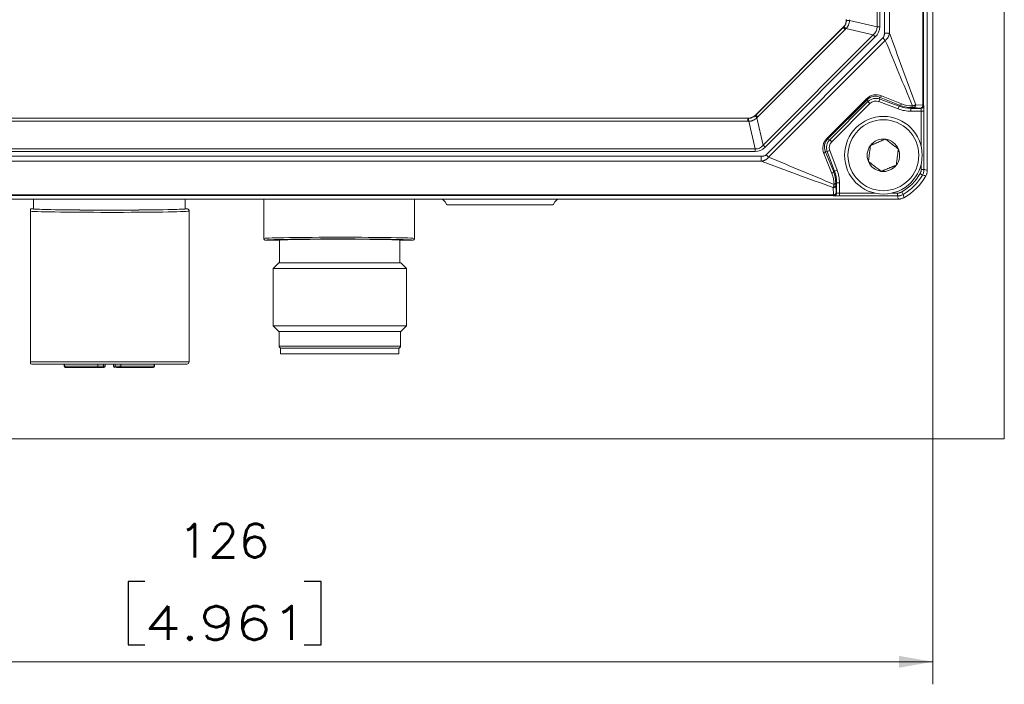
# Model space of a CAD drawing. Header units: millimetres. Extents: x 4 to 836, y 5 to 589.
# Tile 24 of 163: x 206 to 294, y 218 to 277. Entities that reach past the tile are written whole.
import ezdxf

# ---------------------------------------------------------------- set-up
doc = ezdxf.new("R2010")
doc.units = ezdxf.units.MM
doc.layers.add('1', color=7, linetype='Continuous', true_color=0xffffff)
doc.styles.add('ideas_simplex', font='simplex.shx')
doc.dimstyles.get("Standard").update_dxf_attribs({"dimtxt": 0.18, "dimasz": 0.18, "dimexe": 0.18, "dimexo": 0.0625, "dimgap": 0.09, "dimtad": 0, "dimtih": 1, "dimtoh": 1, "dimdec": 4, "dimzin": 0, "dimdsep": 46, "dimtxsty": 'Standard', "dimcen": 0.09, "dimadec": 0, "dimazin": 0, "dimtfac": 1, "dimtdec": 4, "dimtofl": 0, "dimtmove": 0, "dimatfit": 3, "dimfxl": 1, "dimtolj": 1, "dimtzin": 0, "dimarcsym": 0})

# ---------------------------------------------------------------- blocks, each defined once
blk = doc.blocks.new('_U3')
at = {"layer": '1', "color": 152, "lineweight": 13}
for p, q in [((161.276025, 278.966345), (161.276025, 217.739527)), ((287.276025, 278.966345), (287.276025, 217.739527))]:
    blk.add_line(p, q, dxfattribs=at)
at = {"layer": '1', "color": 87, "lineweight": 25}
for p, q in [((217.188525, 226.864527), (215.688525, 226.864527)), ((215.688525, 226.864527), (215.688525, 221.239527)), ((232.863525, 226.864527), (231.363525, 226.864527)), ((232.863525, 221.239527), (232.863525, 226.864527)), ((215.688525, 221.239527), (217.188525, 221.239527)), ((231.363525, 221.239527), (232.863525, 221.239527))]:
    blk.add_line(p, q, dxfattribs=at)
at = {"layer": '1', "color": 27, "lineweight": 13}
blk.add_line((287.276025, 219.739527), (161.276025, 219.739527), dxfattribs=at)
at = {"layer": '1', "color": 27, "lineweight": 18}
for points in [[(161.276025, 219.739527), (164.276023, 220.268508), (164.276027, 219.210546)], [(287.276025, 219.739527), (284.276027, 219.210546), (284.276023, 220.268508)]]:
    blk.add_solid(points, dxfattribs=at)
at = {"layer": '1', "color": 87, "linetype": 'Continuous', "lineweight": 25, "char_height": 3, "attachment_point": 7, "rotation": 0.00000004, "line_spacing_factor": 1.204819, "style": 'ideas_simplex'}
for s, insert in [('\\W1.0535;126', (220.130025, 228.999527)), ('\\W1.2558;4.961', (217.160025, 221.687027))]:
    blk.add_mtext(s, dxfattribs=dict(at, insert=insert))

msp = doc.modelspace()

# ---------------------------------------------------------------- linework, layer by layer
at = {"layer": '1', "color": 251, "linetype": 'Continuous', "lineweight": 18}
for p in [(293.632, 367.712), (154.92, 239.555)]:
    msp.add_line(p, (293.632, 239.555), dxfattribs=at)
at = {"layer": '1', "color": 143, "linetype": 'Continuous', "lineweight": 18}
for p, q in [((286.776, 358.296), (286.776, 263.423)), ((271.529, 268.352), (279.283, 276.107)), ((177.73, 268.059), (270.822, 268.059)), ((286.776, 263.422), (286.776, 263.423)), ((284.213, 260.859), (164.339, 260.859)), ((243.901, 260.611), (244.047, 260.359)), ((244.047, 260.359), (253.505, 260.359)), ((253.651, 260.611), (253.505, 260.359))]:
    msp.add_line(p, q, dxfattribs=at)
at = {"layer": '1', "color": 143, "linetype": 'Continuous', "lineweight": 13}
for p, q in [((286.394, 269.196), (286.394, 352.522)), ((286.448, 352.526), (286.448, 269.193)), ((282.97, 275.617), (282.97, 346.101)), ((283.415, 346.101), (283.415, 275.617)), ((282.316, 276.163), (282.316, 345.556)), ((282.551, 345.556), (282.551, 276.163)), ((271.536, 268.333), (279.302, 276.099)), ((279.471, 275.93), (271.705, 268.164)), ((279.302, 276.099), (279.283, 276.107)), ((279.471, 275.93), (279.302, 276.099)), ((281.975, 275.458), (279.549, 276.015)), ((279.857, 276.728), (282.316, 276.163)), ((282.551, 276.163), (282.316, 276.163)), ((272.178, 265.661), (281.975, 275.458)), ((282.159, 275.273), (272.362, 265.476)), ((272.452, 264.803), (282.832, 275.183)), ((282.159, 275.273), (281.975, 275.458)), ((282.832, 275.183), (283.047, 274.968)), ((283.415, 275.617), (282.97, 275.617)), ((283.047, 274.968), (272.668, 264.588)), ((277.847, 266.249), (281.387, 269.788)), ((281.456, 269.719), (281.387, 269.788)), ((282.555, 269.756), (282.467, 269.522)), ((284.297, 269.209), (282.518, 269.925)), ((282.518, 269.925), (282.555, 269.756)), ((282.555, 269.756), (284.279, 269.11)), ((282.713, 270.052), (284.492, 269.335)), ((281.456, 269.719), (277.916, 266.18)), ((278.109, 266.138), (281.498, 269.526)), ((281.674, 269.35), (278.286, 265.961)), ((281.498, 269.526), (281.456, 269.719)), ((281.498, 269.526), (281.674, 269.35)), ((284.191, 268.876), (282.467, 269.522)), ((284.279, 269.11), (284.191, 268.876)), ((284.279, 269.11), (284.297, 269.209)), ((285.344, 268.997), (285.33, 268.92)), ((285.33, 268.92), (285.33, 268.67)), ((285.33, 268.92), (286.221, 268.92)), ((285.359, 268.997), (285.344, 268.997)), ((285.451, 269.139), (285.467, 269.139)), ((286.171, 268.946), (285.528, 268.99)), ((285.75, 269.24), (286.394, 269.196)), ((286.221, 268.92), (286.198, 268.943)), ((286.448, 269.193), (286.471, 269.17)), ((177.723, 268.041), (270.829, 268.041)), ((270.829, 268.041), (270.822, 268.059)), ((270.829, 268.041), (270.829, 267.776)), ((271.529, 268.352), (271.536, 268.333)), ((271.705, 268.164), (271.536, 268.333)), ((271.62, 268.086), (272.178, 265.661)), ((286.238, 268.67), (285.33, 268.67)), ((286.238, 265.535), (286.238, 268.67)), ((286.488, 268.67), (286.238, 268.67)), ((286.488, 268.67), (286.488, 263.499)), ((270.829, 267.776), (177.723, 267.776)), ((271.472, 265.319), (270.907, 267.778)), ((277.916, 266.18), (277.847, 266.249)), ((272.362, 265.476), (272.178, 265.661)), ((277.916, 266.18), (278.109, 266.138)), ((278.109, 266.138), (278.286, 265.961)), ((176.534, 264.665), (272.018, 264.665)), ((177.08, 265.319), (271.472, 265.319)), ((271.472, 265.085), (177.08, 265.085)), ((271.472, 265.319), (271.472, 265.085)), ((272.018, 264.665), (272.018, 264.22)), ((272.452, 264.803), (272.668, 264.588)), ((278.3, 263.143), (277.584, 264.922)), ((277.71, 265.117), (278.426, 263.339)), ((277.88, 265.081), (277.71, 265.117)), ((277.88, 265.081), (278.114, 265.168)), ((278.525, 263.356), (277.88, 265.081)), ((278.114, 265.168), (278.759, 263.444)), ((272.018, 264.22), (176.534, 264.22)), ((286.238, 263.499), (286.238, 263.984)), ((278.426, 263.339), (278.525, 263.356)), ((278.525, 263.356), (278.759, 263.444)), ((286.353, 262.998), (286.137, 263.123)), ((286.488, 263.499), (286.238, 263.499)), ((278.439, 261.242), (278.395, 261.885)), ((278.497, 262.168), (278.496, 262.184)), ((278.715, 262.306), (278.638, 262.292)), ((278.638, 262.292), (278.639, 262.276)), ((278.645, 262.108), (278.689, 261.464)), ((278.715, 262.306), (278.965, 262.306)), ((278.715, 261.414), (278.715, 262.306)), ((278.965, 262.306), (278.965, 261.398)), ((278.443, 261.187), (170.109, 261.187)), ((170.113, 261.242), (278.439, 261.242)), ((278.465, 261.165), (278.443, 261.187)), ((278.693, 261.437), (278.715, 261.414)), ((278.965, 261.398), (282.101, 261.398)), ((278.965, 261.398), (278.965, 261.148)), ((284.137, 261.148), (278.965, 261.148)), ((283.651, 261.398), (284.137, 261.398)), ((284.137, 261.398), (284.137, 261.148)), ((284.638, 261.282), (284.512, 261.498))]:
    msp.add_line(p, q, dxfattribs=at)
at = {"layer": '1', "color": 27, "linetype": 'Continuous', "lineweight": 18}
for p, q in [((207.276, 260.859), (207.276, 260.005)), ((220.776, 260.005), (220.776, 260.859)), ((227.776, 260.859), (227.776, 257.355)), ((241.176, 257.375), (241.176, 260.859)), ((207.026, 246.405), (207.026, 259.784)), ((207.276, 260.005), (207.126, 260.005)), ((220.926, 260.005), (220.776, 260.005)), ((221.126, 246.405), (221.126, 259.804)), ((229.176, 257.205), (227.926, 257.205)), ((229.176, 257.205), (229.176, 255.205)), ((239.876, 255.205), (239.876, 257.205)), ((241.026, 257.205), (239.876, 257.205)), ((241.176, 257.375), (241.176, 257.355)), ((229.101, 255.205), (228.601, 254.705)), ((229.101, 255.205), (239.951, 255.205)), ((240.451, 254.705), (239.951, 255.205)), ((228.601, 254.705), (228.601, 249.605)), ((228.601, 254.705), (240.451, 254.705)), ((240.451, 249.605), (240.451, 254.705)), ((228.601, 249.605), (229.101, 249.105)), ((228.601, 249.605), (240.451, 249.605)), ((239.951, 249.105), (240.451, 249.605)), ((229.101, 249.105), (239.951, 249.105)), ((229.126, 249.105), (229.126, 247.805)), ((239.926, 247.805), (239.926, 249.105)), ((207.126, 246.205), (220.926, 246.205))]:
    msp.add_line(p, q, dxfattribs=at)
at = {"layer": '1', "color": 27, "linetype": 'Continuous', "lineweight": 13}
for p, q in [((207.126, 260.005), (207.129, 260.001)), ((220.923, 260.001), (220.926, 260.005)), ((227.928, 257.207), (227.926, 257.205)), ((241.026, 257.205), (241.026, 257.225)), ((229.126, 247.805), (239.926, 247.805)), ((207.026, 246.405), (221.126, 246.405))]:
    msp.add_line(p, q, dxfattribs=at)
at = {"layer": '1', "color": 18, "linetype": 'Continuous', "lineweight": 18}
for p, q in [((229.265, 247.605), (229.265, 247.105)), ((229.265, 247.605), (239.765, 247.605)), ((229.265, 247.105), (239.765, 247.105)), ((239.765, 247.105), (239.765, 247.605))]:
    msp.add_line(p, q, dxfattribs=at)
at = {"layer": '1', "color": 163, "linetype": 'Continuous', "lineweight": 18}
for p, q in [((210.018, 246.205), (210.018, 246.005)), ((213.501, 246.005), (213.501, 246.205)), ((213.646, 246.005), (213.646, 246.205)), ((214.406, 246.205), (214.406, 246.005)), ((214.551, 246.205), (214.551, 246.005)), ((218.034, 246.005), (218.034, 246.205)), ((210.118, 245.905), (210.127, 245.905)), ((210.127, 245.905), (213.027, 245.905)), ((213.027, 245.905), (213.401, 245.905)), ((213.442, 245.905), (213.546, 245.905)), ((215.026, 245.905), (217.925, 245.905)), ((217.925, 245.905), (217.934, 245.905))]:
    msp.add_line(p, q, dxfattribs=at)
at = {"layer": '1', "color": 163, "linetype": 'Continuous', "lineweight": 13}
for p, q in [((210.03, 246.205), (210.03, 246.005)), ((213.002, 246.005), (213.002, 246.205)), ((215.05, 246.205), (215.05, 246.005)), ((218.022, 246.005), (218.022, 246.205)), ((210.03, 246.005), (210.018, 246.005)), ((210.03, 246.005), (213.002, 246.005)), ((213.002, 246.005), (213.501, 246.005)), ((213.646, 246.005), (213.501, 246.005)), ((214.551, 246.005), (214.406, 246.005)), ((214.551, 246.005), (214.951, 246.005)), ((214.951, 245.905), (214.951, 246.005)), ((214.951, 246.005), (215.05, 246.005)), ((215.05, 246.005), (218.022, 246.005)), ((218.022, 246.005), (218.034, 246.005))]:
    msp.add_line(p, q, dxfattribs=at)
at = {"layer": '1', "color": 252, "linetype": 'Continuous', "lineweight": 18}
msp.add_circle((282.876, 264.759), 3.45, dxfattribs=at)
at = {"layer": '1', "color": 252, "linetype": 'Continuous', "lineweight": 13}
msp.add_circle((282.876, 264.759), 3.15, dxfattribs=at)
at = {"layer": '1', "color": 252, "linetype": 'Continuous', "lineweight": 18}
for start, end in [(142.52267, 202.52267), (82.52267, 142.52267), (22.52267, 82.52267), (322.52267, 22.52267), (202.52267, 262.52267), (262.52267, 322.52267)]:
    msp.add_arc((282.876, 264.759), 1.443, start, end, dxfattribs=at)
at = {"layer": '1', "color": 143, "linetype": 'Continuous', "lineweight": 13}
for radius in [4.462, 4.712]:
    msp.add_arc((282.276, 265.359), radius, 300.08196, 329.91804, dxfattribs=at)
at = {"layer": '1', "color": 143, "linetype": 'Continuous', "lineweight": 18}
msp.add_arc((282.276, 265.359), 5, 298.95277, 331.04723, dxfattribs=at)
at = {"layer": '1', "color": 27, "linetype": 'Continuous', "lineweight": 18}
for centre, start, end in [((229.326, 247.805), 180, 270), ((239.726, 247.805), 270, 0), ((207.126, 246.405), 239.46579, 270), ((220.926, 246.405), 270, 0)]:
    msp.add_arc(centre, 0.2, start, end, dxfattribs=at)
at = {"layer": '1', "color": 163, "linetype": 'Continuous', "lineweight": 18}
for centre, start, end in [((210.118, 246.005), 180, 270), ((213.401, 246.005), 270, 0), ((213.546, 246.005), 270, 0), ((214.506, 246.005), 180, 270), ((214.651, 246.005), 180, 270), ((217.934, 246.005), 270, 0)]:
    msp.add_arc(centre, 0.1, start, end, dxfattribs=at)
at = {"layer": '1', "color": 143, "linetype": 'Continuous', "lineweight": 18}
for centre, major_axis, ratio, start_param, end_param in [((278.575, 276.814), (0.925, -0.383), 0.999286, 5.890739, 6.675632), ((270.822, 269.06), (0.383, -0.925), 0.999286, 5.890739, 6.675632), ((243.468, 260.358), (-0.275, -0.42), 0.995307, 2.678818, 3.719801), ((254.084, 260.358), (-0.275, 0.42), 0.995307, 5.704977, 6.74596)]:
    msp.add_ellipse(centre, major_axis=major_axis, ratio=ratio, start_param=start_param, end_param=end_param, dxfattribs=at)
at = {"layer": '1', "color": 143, "linetype": 'Continuous', "lineweight": 13}
for centre, major_axis, ratio, start_param, end_param in [((278.564, 276.818), (1.009, -0.213), 0.968913, 0.150048, 0.201848), ((280.092, 276.728), (0.499, -0.026), 0.028055, 3.177215, 4.224581), ((278.33, 276.818), (1.499, -0.311), 0.979278, 0.148943, 0.200743), ((278.561, 276.82), (0.867, -0.566), 0.964505, 6.082863, 6.160178), ((279.734, 275.831), (0.38, -0.325), 0.048236, 2.117511, 3.105632), ((278.376, 277.004), (1.283, -0.843), 0.976273, 6.083572, 6.160887), ((277.224, 277.118), (5.073, -1.166), 0.384233, 6.002729, 6.38851), ((277.224, 277.118), (-5.297, 1.217), 0.459968, 2.861136, 3.246918), ((282.279, 268.863), (0.604, -1.138), 0.967518, 2.28715, 3.429862), ((282.172, 268.971), (0.485, -0.919), 0.959533, 2.287432, 3.430144), ((282.205, 268.818), (0.212, -0.978), 0.999569, 2.570237, 3.712949), ((282.605, 270.159), (0.093, 0.232), 0.576727, 3.184326, 4.471521), ((282.205, 268.818), (0.159, -0.734), 0.999139, 2.570237, 3.712949), ((285.33, 271.922), (0.579, 3.2), 0.999371, 2.962654, 3.320531), ((285.33, 271.922), (0.535, 2.954), 0.999266, 2.962654, 3.320531), ((284.384, 269.443), (0.093, 0.232), 0.576727, 3.184326, 4.471521), ((285.354, 272.051), (0.874, -2.934), 0.974849, 5.625399, 5.983276), ((285.461, 271.944), (0.799, -2.695), 0.972581, 5.625761, 5.983638), ((285.344, 269.247), (0.005, 0.25), 0.483905, 3.181483, 4.276665), ((285.359, 269.246), (-0.005, -0.25), 0.483905, 0.03989, 1.135072), ((285.528, 269.24), (-0.017, -0.249), 0.890041, 0.076629, 1.631544), ((286.171, 269.196), (0.017, 0.249), 0.890041, 3.218222, 4.773137), ((285.948, 268.942), (0.25, 0), 0.034921, 0.034907, 0.472416), ((286.198, 269.193), (0.177, 0.177), 0.998783, 3.9276, 5.497178), ((286.221, 269.17), (0.177, 0.177), 0.998783, 3.9276, 5.497178), ((286.22, 268.67), (0, -0.25), 0.069842, 1.570796, 3.106686), ((285.948, 269.192), (0.5, 0), 0.01746, 0.034907, 0.472416), ((286.47, 268.67), (0, -0.5), 0.034921, 1.570796, 3.106686), ((270.817, 269.071), (0.213, -1.009), 0.968914, 6.081334, 6.133134), ((270.907, 267.544), (-0.026, 0.499), 0.028055, 5.200197, 6.247563), ((271.805, 267.901), (-0.325, 0.38), 0.048236, 0.035961, 1.024082), ((270.815, 269.075), (0.566, -0.867), 0.964505, 0.123007, 0.200322), ((270.631, 269.259), (0.843, -1.283), 0.976273, 0.122299, 0.199614), ((270.817, 269.306), (0.311, -1.499), 0.979278, 6.082444, 6.134244), ((278.772, 265.356), (1.138, -0.604), 0.967518, 2.853323, 3.996035), ((270.518, 270.411), (1.166, -5.073), 0.384233, 6.17786, 6.563642), ((270.518, 270.411), (-1.217, 5.297), 0.459968, 3.036268, 3.422049), ((278.665, 265.464), (0.919, -0.485), 0.959533, 2.853041, 3.995753), ((278.817, 265.431), (0.978, -0.212), 0.999569, 2.570237, 3.712949), ((278.817, 265.431), (0.734, -0.159), 0.999139, 2.570237, 3.712949), ((277.476, 265.03), (0.232, 0.093), 0.576727, 4.953257, 6.240452), ((278.192, 263.251), (0.232, 0.093), 0.576727, 4.953257, 6.240452), ((275.692, 262.174), (2.695, -0.799), 0.972581, 0.299547, 0.657424), ((275.584, 262.282), (2.934, -0.874), 0.974849, 0.29991, 0.657787), ((275.713, 262.305), (2.954, 0.535), 0.999266, 6.104247, 6.462124), ((275.713, 262.305), (-3.2, -0.579), 0.999371, 2.962654, 3.320531), ((278.395, 262.108), (-0.249, -0.017), 0.890041, 1.510048, 3.064963), ((278.389, 262.292), (0.25, 0.005), 0.483905, 5.148113, 6.243295), ((278.389, 262.276), (-0.25, -0.005), 0.483905, 2.006521, 3.101702), ((278.439, 261.464), (0.249, 0.017), 0.890041, 4.651641, 6.206556), ((278.443, 261.687), (0, -0.5), 0.01746, 5.81077, 6.248279), ((278.443, 261.437), (0.177, 0.177), 0.998783, 3.9276, 5.497178), ((278.465, 261.414), (0.177, 0.177), 0.998783, 3.9276, 5.497178), ((278.965, 261.165), (0.5, 0), 0.034921, 3.176499, 4.712389), ((278.693, 261.687), (0, -0.25), 0.034921, 5.81077, 6.248279), ((278.965, 261.415), (0.25, 0), 0.069842, 3.176499, 4.712389)]:
    msp.add_ellipse(centre, major_axis=major_axis, ratio=ratio, start_param=start_param, end_param=end_param, dxfattribs=at)
at = {"layer": '1', "color": 27, "linetype": 'Continuous', "lineweight": 13}
for centre, major_axis, ratio, start_param, end_param in [((214.026, 259.804), (7.1, 0), 0.016963, 3.309627, 6.283185), ((234.526, 257.355), (6.75, 0), 0.017067, 0.172346, 3.141593)]:
    msp.add_ellipse(centre, major_axis=major_axis, ratio=ratio, start_param=start_param, end_param=end_param, dxfattribs=at)
at = {"layer": '1', "color": 27, "linetype": 'Continuous', "lineweight": 18}
for centre, major_axis, ratio, start_param, end_param in [((214.026, 260.004), (6.9, 0), 0.017455, 3.172366, 6.251578), ((214.026, 260.005), (6.75, 0), 0.017455, 3.141593, 6.283185), ((234.526, 257.205), (6.6, 0), 0.017455, 0.174298, 3.118572), ((234.526, 257.205), (5.35, 0), 0.017455, 0, 3.141593), ((241.026, 257.355), (0, 0.15), 0.999848, 3.141593, 4.712389)]:
    msp.add_ellipse(centre, major_axis=major_axis, ratio=ratio, start_param=start_param, end_param=end_param, dxfattribs=at)
at = {"layer": '1', "color": 163, "linetype": 'Continuous', "lineweight": 13}
for centre, major_axis, ratio, start_param, end_param in [((210.127, 246.005), (0, 0.1), 0.968678, 1.570796, 3.141593), ((213.027, 246.005), (0, -0.1), 0.248322, 4.712389, 6.283185), ((215.026, 246.005), (0, 0.1), 0.248322, 3.141593, 4.712389), ((217.925, 246.005), (0, -0.1), 0.968678, 0, 1.570796)]:
    msp.add_ellipse(centre, major_axis=major_axis, ratio=ratio, start_param=start_param, end_param=end_param, dxfattribs=at)
at = {"layer": '1', "color": 143, "linetype": 'Continuous', "lineweight": 13}
for points, knots in [([(279.354, 276.156), (279.39, 276.198), (279.422, 276.242), (279.464, 276.312), (279.477, 276.336), (279.501, 276.385), (279.512, 276.41), (279.543, 276.486), (279.575, 276.591), (279.59, 276.699), (279.593, 276.754)], [0, 0, 0, 0, 0.25, 0.25, 0.375, 0.375, 0.5, 0.5, 0.75, 1, 1, 1, 1]), ([(279.857, 276.728), (279.855, 276.661), (279.839, 276.53), (279.799, 276.404), (279.766, 276.327), (279.758, 276.312), (279.744, 276.282), (279.721, 276.238), (279.695, 276.196), (279.639, 276.114), (279.597, 276.063), (279.549, 276.015)], [0, 0, 0, 0, 0.25, 0.5, 0.5, 0.5625, 0.5625, 0.625, 0.75, 0.75, 1, 1, 1, 1]), ([(282.832, 275.183), (282.846, 275.197), (282.858, 275.212), (282.881, 275.244), (282.891, 275.261), (282.918, 275.313), (282.931, 275.349), (282.947, 275.405), (282.951, 275.424), (282.958, 275.462), (282.961, 275.481), (282.968, 275.539), (282.97, 275.578), (282.97, 275.617)], [0, 0, 0, 0, 0.125, 0.125, 0.25, 0.25, 0.5, 0.5, 0.625, 0.625, 0.75, 0.75, 1, 1, 1, 1]), ([(283.415, 275.617), (283.414, 275.61), (283.413, 275.602), (283.41, 275.586), (283.406, 275.563), (283.394, 275.51), (283.381, 275.464), (283.366, 275.419), (283.36, 275.404), (283.349, 275.375), (283.331, 275.331), (283.31, 275.288), (283.265, 275.205), (283.229, 275.153), (283.177, 275.091), (283.166, 275.079), (283.144, 275.055), (283.121, 275.031), (283.091, 275.004), (283.069, 274.986), (283.06, 274.978), (283.054, 274.973), (283.05, 274.97), (283.047, 274.968)], [0, 0, 0, 0, 0.03125, 0.03125, 0.0625, 0.125, 0.25, 0.25, 0.3125, 0.3125, 0.375, 0.5, 0.5, 0.75, 0.75, 0.8125, 0.8125, 0.875, 0.9375, 0.96875, 0.984375, 0.984375, 1, 1, 1, 1]), ([(285.528, 268.99), (285.518, 268.991), (285.507, 268.992), (285.484, 268.993), (285.471, 268.993), (285.443, 268.994), (285.427, 268.995), (285.395, 268.996), (285.378, 268.996), (285.359, 268.997)], [0, 0, 0, 0, 0.25, 0.25, 0.5, 0.5, 0.75, 0.75, 1, 1, 1, 1]), ([(285.467, 269.139), (285.475, 269.141), (285.482, 269.142), (285.497, 269.146), (285.52, 269.152), (285.541, 269.158), (285.583, 269.17), (285.609, 269.179), (285.645, 269.192), (285.656, 269.196), (285.678, 269.205), (285.699, 269.213), (285.717, 269.222), (285.73, 269.229), (285.734, 269.231), (285.743, 269.236), (285.746, 269.238), (285.75, 269.24)], [0, 0, 0, 0, 0.0625, 0.0625, 0.125, 0.25, 0.25, 0.5, 0.5, 0.625, 0.625, 0.75, 0.875, 0.875, 0.9375, 0.9375, 1, 1, 1, 1]), ([(270.881, 268.043), (270.936, 268.046), (270.99, 268.053), (271.07, 268.071), (271.097, 268.078), (271.136, 268.09), (271.149, 268.094), (271.175, 268.103), (271.188, 268.108), (271.252, 268.133), (271.3, 268.158), (271.393, 268.214), (271.438, 268.245), (271.48, 268.281)], [0, 0, 0, 0, 0.25, 0.25, 0.375, 0.375, 0.4375, 0.4375, 0.5, 0.5, 0.75, 0.75, 1, 1, 1, 1]), ([(271.62, 268.086), (271.573, 268.039), (271.522, 267.997), (271.413, 267.922), (271.355, 267.89), (271.278, 267.857), (271.263, 267.85), (271.231, 267.839), (271.184, 267.822), (271.137, 267.809), (271.04, 267.788), (270.974, 267.78), (270.907, 267.778)], [0, 0, 0, 0, 0.25, 0.25, 0.5, 0.5, 0.5625, 0.5625, 0.625, 0.75, 0.75, 1, 1, 1, 1]), ([(272.018, 264.665), (272.057, 264.665), (272.096, 264.667), (272.154, 264.674), (272.173, 264.677), (272.212, 264.684), (272.231, 264.688), (272.287, 264.704), (272.323, 264.717), (272.375, 264.744), (272.392, 264.755), (272.424, 264.777), (272.439, 264.79), (272.452, 264.803)], [0, 0, 0, 0, 0.25, 0.25, 0.375, 0.375, 0.5, 0.5, 0.75, 0.75, 0.875, 0.875, 1, 1, 1, 1]), ([(272.668, 264.588), (272.665, 264.585), (272.663, 264.582), (272.658, 264.575), (272.65, 264.566), (272.631, 264.544), (272.593, 264.502), (272.558, 264.469), (272.52, 264.438), (272.508, 264.428), (272.482, 264.408), (272.443, 264.38), (272.375, 264.339), (272.318, 264.311), (272.275, 264.292), (272.26, 264.286), (272.231, 264.275), (272.186, 264.259), (272.141, 264.246), (272.095, 264.235), (272.072, 264.23), (272.049, 264.225), (272.033, 264.223), (272.026, 264.221), (272.018, 264.22)], [0, 0, 0, 0, 0.015625, 0.015625, 0.03125, 0.0625, 0.125, 0.25, 0.25, 0.3125, 0.3125, 0.375, 0.5, 0.625, 0.625, 0.6875, 0.6875, 0.75, 0.875, 0.875, 0.9375, 0.96875, 0.96875, 1, 1, 1, 1]), ([(286.137, 263.123), (286.153, 263.151), (286.168, 263.181), (286.193, 263.241), (286.204, 263.272), (286.221, 263.336), (286.227, 263.368), (286.236, 263.433), (286.238, 263.466), (286.238, 263.499)], [0, 0, 0, 0, 0.25, 0.25, 0.5, 0.5, 0.75, 0.75, 1, 1, 1, 1]), ([(286.488, 263.499), (286.488, 263.477), (286.487, 263.455), (286.484, 263.411), (286.482, 263.389), (286.473, 263.324), (286.465, 263.281), (286.442, 263.197), (286.428, 263.155), (286.394, 263.075), (286.375, 263.036), (286.353, 262.998)], [0, 0, 0, 0, 0.125, 0.125, 0.25, 0.25, 0.5, 0.5, 0.75, 0.75, 1, 1, 1, 1]), ([(278.395, 261.885), (278.396, 261.887), (278.397, 261.889), (278.4, 261.893), (278.403, 261.899), (278.411, 261.913), (278.417, 261.927), (278.431, 261.957), (278.439, 261.978), (278.457, 262.027), (278.465, 262.053), (278.477, 262.094), (278.481, 262.109), (278.487, 262.131), (278.49, 262.142), (278.493, 262.155), (278.495, 262.161), (278.496, 262.164), (278.496, 262.166), (278.497, 262.168)], [0, 0, 0, 0, 0.03125, 0.03125, 0.0625, 0.125, 0.25, 0.25, 0.5, 0.5, 0.75, 0.75, 0.875, 0.875, 0.9375, 0.96875, 0.984375, 0.984375, 1, 1, 1, 1]), ([(278.639, 262.276), (278.639, 262.258), (278.639, 262.241), (278.64, 262.208), (278.641, 262.193), (278.642, 262.164), (278.643, 262.151), (278.644, 262.128), (278.644, 262.117), (278.645, 262.108)], [0, 0, 0, 0, 0.25, 0.25, 0.5, 0.5, 0.75, 0.75, 1, 1, 1, 1]), ([(284.137, 261.398), (284.17, 261.398), (284.202, 261.4), (284.267, 261.408), (284.3, 261.415), (284.363, 261.432), (284.394, 261.442), (284.455, 261.467), (284.484, 261.482), (284.512, 261.498)], [0, 0, 0, 0, 0.25, 0.25, 0.5, 0.5, 0.75, 0.75, 1, 1, 1, 1]), ([(284.638, 261.282), (284.6, 261.26), (284.56, 261.241), (284.479, 261.207), (284.438, 261.193), (284.375, 261.176), (284.354, 261.171), (284.311, 261.163), (284.289, 261.159), (284.224, 261.151), (284.181, 261.148), (284.137, 261.148)], [0, 0, 0, 0, 0.25, 0.25, 0.5, 0.5, 0.625, 0.625, 0.75, 0.75, 1, 1, 1, 1])]:
    msp.add_open_spline(points, degree=3, knots=knots, dxfattribs=at)
for points in [[(283.415, 275.617), (284.194, 273.492), (284.972, 271.366), (285.75, 269.24)], [(285.467, 269.139), (284.66, 271.082), (283.854, 273.025), (283.047, 274.968)], [(272.668, 264.588), (274.611, 263.782), (276.554, 262.975), (278.497, 262.168)], [(278.395, 261.885), (276.269, 262.663), (274.144, 263.442), (272.018, 264.22)], [(286.651, 262.939), (286.552, 262.958), (286.453, 262.978), (286.353, 262.998)], [(286.488, 263.499), (286.584, 263.473), (286.68, 263.447), (286.776, 263.423)], [(284.213, 260.859), (284.188, 260.955), (284.163, 261.052), (284.137, 261.148)], [(284.638, 261.282), (284.657, 261.183), (284.677, 261.083), (284.696, 260.984)]]:
    msp.add_open_spline(points, degree=3, dxfattribs=at)
at = {"layer": '1', "color": 252, "linetype": 'Continuous', "lineweight": 18}
for points, knots in [([(281.731, 265.637), (281.723, 265.582), (281.716, 265.525), (281.701, 265.41), (281.693, 265.352), (281.678, 265.234), (281.67, 265.173), (281.658, 265.081), (281.653, 265.05), (281.647, 265.003), (281.645, 264.987), (281.641, 264.956), (281.639, 264.94), (281.629, 264.862), (281.621, 264.8), (281.605, 264.677), (281.597, 264.616), (281.585, 264.525), (281.581, 264.496), (281.573, 264.436), (281.569, 264.407), (281.558, 264.32), (281.55, 264.263), (281.543, 264.206)], [0, 0, 0, 0, 0.125, 0.125, 0.25, 0.25, 0.375, 0.375, 0.4375, 0.4375, 0.46875, 0.46875, 0.5, 0.5, 0.625, 0.625, 0.75, 0.75, 0.8125, 0.8125, 0.875, 0.875, 1, 1, 1, 1]), ([(283.064, 266.19), (283.012, 266.169), (282.96, 266.147), (282.878, 266.113), (282.851, 266.102), (282.796, 266.079), (282.768, 266.068), (282.685, 266.033), (282.628, 266.01), (282.543, 265.974), (282.499, 265.956), (282.456, 265.938), (282.426, 265.926), (282.412, 265.92), (282.338, 265.89), (282.281, 265.866), (282.166, 265.818), (282.11, 265.795), (282.026, 265.76), (281.998, 265.748), (281.943, 265.726), (281.916, 265.714), (281.835, 265.681), (281.782, 265.659), (281.731, 265.637)], [0, 0, 0, 0, 0.125, 0.125, 0.1875, 0.1875, 0.25, 0.25, 0.375, 0.375, 0.4375, 0.46875, 0.46875, 0.5, 0.5, 0.625, 0.625, 0.75, 0.75, 0.8125, 0.8125, 0.875, 0.875, 1, 1, 1, 1]), ([(284.209, 265.312), (284.165, 265.346), (284.119, 265.381), (284.027, 265.452), (283.981, 265.487), (283.886, 265.56), (283.838, 265.597), (283.764, 265.654), (283.739, 265.673), (283.701, 265.702), (283.689, 265.711), (283.664, 265.73), (283.651, 265.74), (283.589, 265.788), (283.539, 265.826), (283.441, 265.901), (283.392, 265.939), (283.319, 265.995), (283.295, 266.013), (283.248, 266.049), (283.224, 266.067), (283.155, 266.121), (283.109, 266.156), (283.064, 266.19)], [0, 0, 0, 0, 0.125, 0.125, 0.25, 0.25, 0.375, 0.375, 0.4375, 0.4375, 0.46875, 0.46875, 0.5, 0.5, 0.625, 0.625, 0.75, 0.75, 0.8125, 0.8125, 0.875, 0.875, 1, 1, 1, 1]), ([(284.021, 263.881), (284.029, 263.937), (284.036, 263.994), (284.051, 264.108), (284.059, 264.166), (284.074, 264.285), (284.082, 264.345), (284.094, 264.437), (284.099, 264.468), (284.105, 264.516), (284.107, 264.531), (284.111, 264.563), (284.113, 264.578), (284.123, 264.656), (284.131, 264.718), (284.148, 264.841), (284.156, 264.902), (284.167, 264.993), (284.171, 265.023), (284.179, 265.082), (284.183, 265.112), (284.194, 265.199), (284.202, 265.256), (284.209, 265.312)], [0, 0, 0, 0, 0.125, 0.125, 0.25, 0.25, 0.375, 0.375, 0.4375, 0.4375, 0.46875, 0.46875, 0.5, 0.5, 0.625, 0.625, 0.75, 0.75, 0.8125, 0.8125, 0.875, 0.875, 1, 1, 1, 1]), ([(281.543, 264.206), (281.587, 264.172), (281.633, 264.137), (281.725, 264.067), (281.771, 264.031), (281.866, 263.959), (281.914, 263.922), (281.988, 263.865), (282.013, 263.846), (282.051, 263.817), (282.063, 263.807), (282.088, 263.788), (282.101, 263.778), (282.163, 263.731), (282.213, 263.693), (282.311, 263.617), (282.36, 263.58), (282.433, 263.524), (282.457, 263.506), (282.504, 263.469), (282.528, 263.451), (282.598, 263.398), (282.643, 263.363), (282.688, 263.328)], [0, 0, 0, 0, 0.125, 0.125, 0.25, 0.25, 0.375, 0.375, 0.4375, 0.4375, 0.46875, 0.46875, 0.5, 0.5, 0.625, 0.625, 0.75, 0.75, 0.8125, 0.8125, 0.875, 0.875, 1, 1, 1, 1]), ([(282.688, 263.328), (282.74, 263.35), (282.792, 263.371), (282.873, 263.405), (282.901, 263.416), (282.956, 263.439), (282.984, 263.451), (283.067, 263.485), (283.124, 263.509), (283.238, 263.556), (283.296, 263.58), (283.369, 263.611), (283.384, 263.617), (283.413, 263.629), (283.457, 263.647), (283.5, 263.665), (283.586, 263.7), (283.642, 263.724), (283.726, 263.758), (283.754, 263.77), (283.809, 263.793), (283.836, 263.804), (283.917, 263.838), (283.97, 263.86), (284.021, 263.881)], [0, 0, 0, 0, 0.125, 0.125, 0.1875, 0.1875, 0.25, 0.25, 0.375, 0.375, 0.5, 0.5, 0.53125, 0.53125, 0.5625, 0.625, 0.625, 0.75, 0.75, 0.8125, 0.8125, 0.875, 0.875, 1, 1, 1, 1])]:
    msp.add_open_spline(points, degree=3, knots=knots, dxfattribs=at)
at = {"layer": '1', "color": 143, "linetype": 'Continuous', "lineweight": 18}
for points in [[(286.776, 263.423), (286.776, 263.38), (286.771, 263.296), (286.755, 263.214), (286.739, 263.153), (286.733, 263.133), (286.72, 263.093), (286.713, 263.073), (286.69, 263.014), (286.672, 262.976), (286.651, 262.939)], [(284.696, 260.984), (284.659, 260.964), (284.583, 260.928), (284.504, 260.902), (284.443, 260.886), (284.423, 260.881), (284.381, 260.873), (284.36, 260.87), (284.297, 260.862), (284.255, 260.859), (284.213, 260.859)]]:
    msp.add_open_spline(points, degree=3, knots=[0, 0, 0, 0, 0.25, 0.5, 0.5, 0.625, 0.625, 0.75, 0.75, 1, 1, 1, 1], dxfattribs=at)
at = {"layer": '1', "color": 27, "linetype": 'Continuous', "lineweight": 18}
for points, knots in [([(207.026, 259.978), (207.034, 259.982), (207.041, 259.986), (207.057, 259.993), (207.066, 259.995), (207.091, 260.002), (207.108, 260.005), (207.126, 260.005)], [0, 0, 0, 0, 0.25, 0.25, 0.5, 0.5, 1, 1, 1, 1]), ([(207.026, 259.784), (207.026, 259.788), (207.026, 259.791), (207.026, 259.797), (207.026, 259.8), (207.026, 259.809), (207.026, 259.814), (207.026, 259.823), (207.026, 259.827), (207.026, 259.835), (207.026, 259.838), (207.026, 259.847), (207.026, 259.853), (207.026, 259.863), (207.026, 259.867), (207.026, 259.88), (207.026, 259.887), (207.026, 259.899), (207.026, 259.904), (207.026, 259.918), (207.026, 259.926), (207.026, 259.939), (207.026, 259.944), (207.026, 259.958), (207.026, 259.964), (207.026, 259.973), (207.026, 259.976), (207.026, 259.978)], [0, 0, 0, 0, 0.007813, 0.007813, 0.015625, 0.015625, 0.03125, 0.03125, 0.046875, 0.046875, 0.0625, 0.0625, 0.09375, 0.09375, 0.125, 0.125, 0.1875, 0.1875, 0.25, 0.25, 0.375, 0.375, 0.5, 0.5, 0.75, 0.75, 1, 1, 1, 1]), ([(220.926, 260.005), (220.939, 260.005), (220.952, 260.003), (220.971, 259.999), (220.978, 259.998), (220.99, 259.994), (220.997, 259.992), (221.015, 259.984), (221.026, 259.978), (221.048, 259.964), (221.058, 259.955), (221.077, 259.937), (221.085, 259.927), (221.096, 259.91), (221.099, 259.905), (221.105, 259.893), (221.108, 259.887), (221.116, 259.869), (221.12, 259.857), (221.123, 259.837), (221.124, 259.831), (221.126, 259.817), (221.126, 259.811), (221.126, 259.804)], [0, 0, 0, 0, 0.125, 0.125, 0.1875, 0.1875, 0.25, 0.25, 0.375, 0.375, 0.5, 0.5, 0.625, 0.625, 0.6875, 0.6875, 0.75, 0.75, 0.875, 0.875, 0.9375, 0.9375, 1, 1, 1, 1]), ([(227.926, 257.205), (227.916, 257.205), (227.906, 257.205), (227.892, 257.208), (227.887, 257.21), (227.878, 257.212), (227.873, 257.214), (227.86, 257.22), (227.851, 257.224), (227.835, 257.235), (227.827, 257.242), (227.813, 257.255), (227.807, 257.263), (227.799, 257.275), (227.796, 257.279), (227.791, 257.288), (227.789, 257.293), (227.784, 257.306), (227.781, 257.316), (227.778, 257.33), (227.777, 257.335), (227.776, 257.345), (227.776, 257.35), (227.776, 257.355)], [0, 0, 0, 0, 0.125, 0.125, 0.1875, 0.1875, 0.25, 0.25, 0.375, 0.375, 0.5, 0.5, 0.625, 0.625, 0.6875, 0.6875, 0.75, 0.75, 0.875, 0.875, 0.9375, 0.9375, 1, 1, 1, 1]), ([(241.176, 257.374), (241.176, 257.364), (241.175, 257.355), (241.172, 257.34), (241.171, 257.336), (241.168, 257.326), (241.166, 257.321), (241.161, 257.308), (241.156, 257.299), (241.145, 257.283), (241.139, 257.275), (241.125, 257.262), (241.117, 257.255), (241.105, 257.247), (241.101, 257.245), (241.092, 257.24), (241.088, 257.238), (241.074, 257.232), (241.065, 257.229), (241.046, 257.226), (241.036, 257.225), (241.026, 257.225)], [0, 0, 0, 0, 0.125, 0.125, 0.1875, 0.1875, 0.25, 0.25, 0.375, 0.375, 0.5, 0.5, 0.625, 0.625, 0.6875, 0.6875, 0.75, 0.75, 0.875, 0.875, 1, 1, 1, 1]), ([(207.026, 246.231), (207.026, 246.231), (207.026, 246.233), (207.026, 246.238), (207.026, 246.242), (207.026, 246.253), (207.026, 246.258), (207.026, 246.266), (207.026, 246.269), (207.026, 246.276), (207.026, 246.28), (207.026, 246.289), (207.026, 246.294), (207.026, 246.305), (207.026, 246.311), (207.026, 246.323), (207.026, 246.328), (207.026, 246.337), (207.026, 246.342), (207.026, 246.352), (207.026, 246.355), (207.026, 246.362), (207.026, 246.366), (207.026, 246.375), (207.026, 246.38), (207.026, 246.389), (207.026, 246.392), (207.026, 246.398), (207.026, 246.401), (207.026, 246.405)], [0, 0, 0, 0, 0.25, 0.25, 0.5, 0.5, 0.625, 0.625, 0.6875, 0.6875, 0.75, 0.75, 0.8125, 0.8125, 0.875, 0.875, 0.90625, 0.90625, 0.9375, 0.9375, 0.953125, 0.953125, 0.96875, 0.96875, 0.984375, 0.984375, 0.992188, 0.992188, 1, 1, 1, 1])]:
    msp.add_open_spline(points, degree=3, knots=knots, dxfattribs=at)
at = {"layer": '1', "color": 163, "linetype": 'Continuous', "lineweight": 18}
msp.add_open_spline([(214.951, 245.905), (214.869, 245.905), (214.796, 245.905), (214.725, 245.905), (214.705, 245.905), (214.69, 245.905), (214.68, 245.905), (214.676, 245.905), (214.658, 245.905), (214.651, 245.905), (214.651, 245.905)], degree=3, knots=[0, 0, 0, 0, 0.50014, 0.50014, 0.625175, 0.687692, 0.687692, 0.75021, 0.75021, 1, 1, 1, 1], dxfattribs=at)
msp.add_open_spline([(215.026, 245.905), (215.001, 245.905), (214.976, 245.905), (214.951, 245.905)], degree=3, dxfattribs=at)

# ---------------------------------------------------------------- dimensions: what is measured, and where the dimension line sits
at = {"layer": '1', "color": 87, "linetype": 'Continuous', "lineweight": 25}
dim = msp.add_linear_dim(base=(287.276, 219.74), p1=(161.276, 283.082), p2=(287.276, 286.359), angle=180, text='<>\\P[\\C87;{\\H1.00x;\\Fsimplex.shx;4.961\\Fsimplex.shx;}\\C87; ]', dimstyle='Standard', override={"dimtxt": 3, "dimasz": 3, "dimexe": 2, "dimexo": 2.5, "dimgap": 1.5, "dimtad": 1, "dimtih": 0, "dimtoh": 0, "dimdec": 2, "dimlfac": 1, "dimzin": 8, "dimdsep": 44, "dimlunit": 2, "dimtxsty": 'ideas_simplex', "dimsah": 1, "dimse1": 0, "dimse2": 0, "dimsd1": 0, "dimsd2": 0, "dimclrd": 27, "dimclre": 152, "dimclrt": 87, "dimtol": 0, "dimtm": -0.1, "dimtfac": 0.5, "dimtdec": 2, "dimtofl": 1, "dimtmove": 0, "dimtzin": 8, "dimlwd": 13, "dimlwe": 13}, dxfattribs=at)
dim.commit()
dim.dimension.update_dxf_attribs({"geometry": '_U3', "text_midpoint": (224.276, 219.74), "dimtype": 160})

doc.saveas('drawing.dxf')
